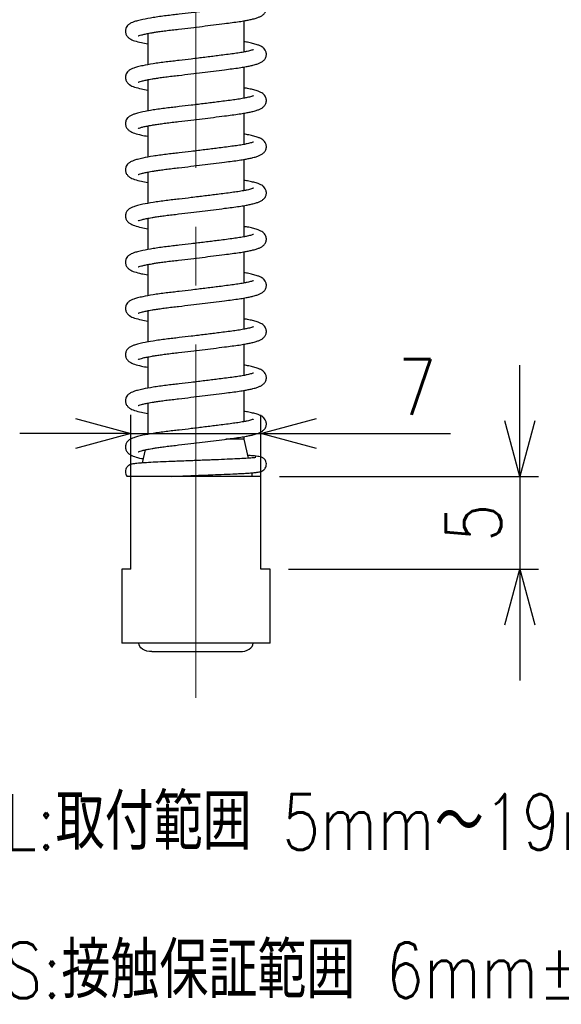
# Model space of a CAD drawing. Header units: millimetres. Extents: x 9 to 189, y 17 to 201.
# Tile 3 of 6: x 111 to 140, y 33 to 86. Entities that reach past the tile are written whole.
import ezdxf

# ---------------------------------------------------------------- set-up
doc = ezdxf.new("R2010")
doc.units = ezdxf.units.MM
doc.linetypes.add('CENTER2', pattern=[28.575, 19.05, -3.175, 3.175, -3.175])
doc.layers.get('Defpoints').update_dxf_attribs({"color": 8, "lineweight": 0})
doc.layers.add('02 Center', color=150, linetype='CENTER2', lineweight=15)
doc.styles.add('GT_Dimension', font='simplex.shx', dxfattribs={"width": 0.8, "bigfont": 'bigfont.shx'})
doc.dimstyles.new('GT_DIMSTYLE$0', dxfattribs={"dimscale": 0, "dimtxt": 3, "dimasz": 3, "dimexe": 1, "dimexo": 1, "dimgap": 1, "dimtad": 1, "dimdec": 3, "dimdsep": 46, "dimtxsty": 'GT_Dimension', "dimblk": 'OPEN30', "dimcen": -5, "dimclrd": 256, "dimclre": 256, "dimclrt": 256, "dimazin": 2, "dimtfac": 1, "dimtdec": 3, "dimtmove": 0, "dimatfit": 3, "dimldrblk": 'OPEN30', "dimfxl": 1, "dimtolj": 1, "dimtzin": 0, "dimlwd": -1, "dimlwe": -1, "dimarcsym": 0})

# ---------------------------------------------------------------- blocks, each defined once
blk = doc.blocks.new('_Open30')
at = {"color": 0, "linetype": 'ByBlock', "lineweight": -2}
for p, q in [((-1, 0.268), (0, 0)), ((0, 0), (-1, -0.268)), ((0, 0), (-1, 0))]:
    blk.add_line(p, q, dxfattribs=at)
blk = doc.blocks.new('*D25')
at = {"transparency": 16777216}
for p, q in [((116.579, 57.246), (116.579, 64.559)), ((123.579, 57.246), (123.579, 64.559)), ((113.579, 63.559), (110.579, 63.559)), ((116.579, 63.559), (123.579, 63.559)), ((126.579, 63.559), (133.813, 63.559))]:
    blk.add_line(p, q, dxfattribs=at)
at = {"layer": 'Defpoints', "color": 0, "transparency": 16777216}
for p in [(123.579, 63.559), (116.579, 56.246), (123.579, 56.246)]:
    blk.add_point(p, dxfattribs=at)
at = {"transparency": 16777216, "xscale": 3, "yscale": 3, "zscale": 3}
blk.add_blockref('_Open30', (116.579, 63.559), dxfattribs=at)
at = {"transparency": 16777216, "xscale": 3, "yscale": 3, "zscale": 3, "rotation": 180}
blk.add_blockref('_Open30', (123.579, 63.559), dxfattribs=at)
at = {"transparency": 16777216, "insert": (132.013, 67.559), "char_height": 3, "attachment_point": 2, "style": 'GT_Dimension'}
blk.add_mtext('\\A1;7', dxfattribs=at)
blk = doc.blocks.new('*D26')
at = {"transparency": 16777216}
for p, q in [((137.545, 64.246), (137.545, 67.246)), ((124.579, 61.246), (138.545, 61.246)), ((137.545, 61.246), (137.545, 56.246)), ((125.079, 56.246), (138.545, 56.246)), ((137.545, 53.246), (137.545, 50.246))]:
    blk.add_line(p, q, dxfattribs=at)
at = {"layer": 'Defpoints', "color": 0, "transparency": 16777216}
for p in [(123.579, 61.246), (124.079, 56.246), (137.545, 56.246)]:
    blk.add_point(p, dxfattribs=at)
at = {"transparency": 16777216, "xscale": 3, "yscale": 3, "zscale": 3}
for p, rotation in [((137.545, 61.246), 270), ((137.545, 56.246), 90)]:
    blk.add_blockref('_Open30', p, dxfattribs=dict(at, rotation=rotation))
at = {"transparency": 16777216, "insert": (133.545, 58.746), "char_height": 3, "attachment_point": 2, "rotation": 90, "style": 'GT_Dimension'}
blk.add_mtext('\\A1;5', dxfattribs=at)

msp = doc.modelspace()

# ---------------------------------------------------------------- linework, layer by layer
for p, q in [((122.6787, 84.1193), (122.6787, 85.8024)), ((117.4787, 85.1148), (117.4787, 83.4297)), ((122.6787, 81.6289), (122.6787, 83.3119)), ((117.4787, 82.6243), (117.4787, 80.9392)), ((122.6787, 79.1384), (122.6787, 80.8215)), ((117.4787, 80.1339), (117.4787, 78.4487)), ((122.6787, 76.648), (122.6787, 78.331)), ((117.4787, 77.6434), (117.4787, 75.9583)), ((122.6787, 74.1575), (122.6787, 75.8406)), ((117.4787, 75.153), (117.4787, 73.4678)), ((122.6787, 71.6671), (122.6787, 73.3501)), ((117.4787, 72.6625), (117.4787, 70.9774)), ((122.6787, 69.1766), (122.6787, 70.8596)), ((117.4787, 70.172), (117.4787, 68.4869)), ((122.6787, 66.6862), (122.6787, 68.3692)), ((117.4787, 67.6816), (117.4787, 65.9965)), ((122.6787, 64.1957), (122.6787, 65.8787)), ((117.4787, 65.1911), (117.4787, 63.506)), ((122.6787, 63.2464), (121.6837, 63.2464)), ((122.6787, 63.2464), (122.6787, 63.3883)), ((122.909, 62.2229), (122.6787, 63.2464)), ((117.35, 62.6747), (117.1908, 61.9669)), ((116.5787, 56.2464), (116.5787, 61.2464)), ((123.5787, 61.2464), (116.5787, 61.2464)), ((123.1287, 61.2464), (123.0862, 61.4349)), ((123.5787, 56.2464), (123.5787, 61.2464)), ((116.0787, 56.2464), (116.0787, 52.2464)), ((116.5787, 56.2464), (116.0787, 56.2464)), ((124.0787, 56.2464), (123.5787, 56.2464)), ((124.0787, 52.2464), (124.0787, 56.2464)), ((124.0787, 52.2464), (116.0787, 52.2464)), ((117.7089, 51.7967), (122.4485, 51.7967))]:
    msp.add_line(p, q)
at = {"extrusion": (0, 0, -1)}
msp.add_ellipse((117.7031, 52.2464), major_axis=(-0.7043, 0), ratio=0.6385026, start_param=4.7042229, end_param=6.2831853, dxfattribs=at)
msp.add_ellipse((122.4542, 52.2464), major_axis=(0.7043, 0), ratio=0.6385026, start_param=4.7042229, end_param=6.2831853)
for points, knots in [([(116.9652, 84.986), (116.9649, 84.9853), (116.9639, 84.9824), (117.0181, 85.0048), (117.1392, 85.0399), (117.3271, 85.0851), (117.5271, 85.1255), (117.7162, 85.1597), (117.9135, 85.1924), (118.1563, 85.229), (118.4554, 85.2697), (118.7919, 85.3099), (119.2435, 85.3618), (119.7873, 85.4264), (120.4224, 85.5033), (121.0381, 85.5795), (121.5796, 85.6481), (122.0414, 85.7079), (122.4086, 85.7567), (122.7127, 85.8064), (122.9559, 85.8532), (123.1764, 85.9036), (123.3669, 85.9584), (123.5234, 86.018), (123.6591, 86.0908), (123.783, 86.1988), (123.8725, 86.3577), (123.8881, 86.5494), (123.828, 86.7115), (123.7481, 86.8097), (123.6634, 86.879), (123.5716, 86.9313), (123.424, 86.9933), (123.2094, 87.0567), (122.959, 87.1163), (122.7629, 87.1519), (122.6787, 87.1672)], [0, 0, 0, 0, 0.0082597, 0.0329548, 0.0659616, 0.1015471, 0.1290377, 0.1483343, 0.168421, 0.192675, 0.2208472, 0.251206, 0.2798857, 0.3323476, 0.3790712, 0.4269307, 0.477132, 0.5128802, 0.5501937, 0.5842776, 0.6122514, 0.6394609, 0.6736511, 0.7019119, 0.72799, 0.7523621, 0.7755551, 0.7971378, 0.8158074, 0.8308215, 0.843037, 0.8640421, 0.8942528, 0.9340954, 0.9716973, 1, 1, 1, 1]), ([(123.1807, 86.7365), (123.1749, 86.7346), (123.1627, 86.7308), (123.0795, 86.7019), (122.9757, 86.6736), (122.8371, 86.6406), (122.6302, 86.599), (122.3554, 86.5528), (122.0082, 86.5057), (121.6398, 86.4573), (121.268, 86.4094), (120.9115, 86.3643), (120.5647, 86.3211), (120.1989, 86.2762), (119.7338, 86.2201), (119.2685, 86.1651), (118.8222, 86.1139), (118.4649, 86.0725), (118.11, 86.0253), (117.6677, 85.9593), (117.2642, 85.886), (116.9351, 85.8084), (116.7345, 85.7474), (116.6051, 85.6949), (116.5202, 85.6487), (116.4591, 85.607), (116.387, 85.5411), (116.3101, 85.4316), (116.2654, 85.258), (116.2986, 85.0805), (116.3883, 84.94), (116.5455, 84.8083), (116.7678, 84.7171), (117.0829, 84.6293), (117.3607, 84.5795), (117.4787, 84.5583)], [0, 0, 0, 0, 0.0234339, 0.0490984, 0.0706057, 0.0927443, 0.1189672, 0.15515, 0.1883333, 0.2245298, 0.2566187, 0.2838195, 0.3121462, 0.3394093, 0.3696967, 0.4207664, 0.4488144, 0.4787846, 0.5115815, 0.5446454, 0.6079044, 0.6474137, 0.6826407, 0.7105399, 0.7267517, 0.7390873, 0.751159, 0.7667172, 0.7862437, 0.8074142, 0.8289759, 0.851799, 0.9037765, 0.9591149, 1, 1, 1, 1]), ([(116.9652, 82.4955), (116.9649, 82.4948), (116.9639, 82.492), (117.0181, 82.5143), (117.1392, 82.5495), (117.3271, 82.5946), (117.5271, 82.635), (117.7162, 82.6693), (117.9135, 82.7019), (118.1563, 82.7385), (118.4554, 82.7793), (118.7919, 82.8194), (119.2435, 82.8713), (119.7873, 82.936), (120.4224, 83.0129), (121.0381, 83.0891), (121.5796, 83.1576), (122.0414, 83.2174), (122.4086, 83.2662), (122.7127, 83.316), (122.9559, 83.3628), (123.1764, 83.4131), (123.3669, 83.4679), (123.5234, 83.5276), (123.6591, 83.6003), (123.783, 83.7083), (123.8725, 83.8673), (123.8881, 84.0589), (123.828, 84.2211), (123.7481, 84.3192), (123.6634, 84.3885), (123.5716, 84.4409), (123.424, 84.5029), (123.2094, 84.5662), (122.959, 84.6258), (122.7629, 84.6615), (122.6787, 84.6768)], [0, 0, 0, 0, 0.0082597, 0.0329548, 0.0659616, 0.1015471, 0.1290377, 0.1483343, 0.168421, 0.192675, 0.2208472, 0.251206, 0.2798857, 0.3323476, 0.3790712, 0.4269307, 0.477132, 0.5128802, 0.5501937, 0.5842776, 0.6122514, 0.6394609, 0.6736511, 0.7019119, 0.72799, 0.7523621, 0.7755551, 0.7971378, 0.8158074, 0.8308215, 0.843037, 0.8640421, 0.8942528, 0.9340954, 0.9716973, 1, 1, 1, 1]), ([(123.1807, 84.246), (123.1749, 84.2442), (123.1627, 84.2404), (123.0795, 84.2114), (122.9757, 84.1832), (122.8371, 84.1501), (122.6302, 84.1086), (122.3554, 84.0624), (122.0082, 84.0153), (121.6398, 83.9668), (121.268, 83.9189), (120.9115, 83.8738), (120.5647, 83.8306), (120.1989, 83.7858), (119.7338, 83.7296), (119.2685, 83.6746), (118.8222, 83.6234), (118.4649, 83.582), (118.11, 83.5349), (117.6677, 83.4688), (117.2642, 83.3955), (116.9351, 83.3179), (116.7345, 83.257), (116.6051, 83.2045), (116.5202, 83.1582), (116.4591, 83.1165), (116.387, 83.0507), (116.3101, 82.9411), (116.2654, 82.7676), (116.2986, 82.59), (116.3883, 82.4495), (116.5455, 82.3179), (116.7678, 82.2266), (117.0829, 82.1388), (117.3607, 82.089), (117.4787, 82.0678)], [0, 0, 0, 0, 0.0234339, 0.0490984, 0.0706057, 0.0927443, 0.1189672, 0.15515, 0.1883333, 0.2245298, 0.2566187, 0.2838195, 0.3121462, 0.3394093, 0.3696967, 0.4207664, 0.4488144, 0.4787846, 0.5115815, 0.5446454, 0.6079044, 0.6474137, 0.6826407, 0.7105399, 0.7267517, 0.7390873, 0.751159, 0.7667172, 0.7862437, 0.8074142, 0.8289759, 0.851799, 0.9037765, 0.9591149, 1, 1, 1, 1]), ([(123.1807, 81.7556), (123.1749, 81.7537), (123.1627, 81.7499), (123.0795, 81.721), (122.9757, 81.6927), (122.8371, 81.6597), (122.6302, 81.6181), (122.3554, 81.5719), (122.0082, 81.5248), (121.6398, 81.4764), (121.268, 81.4285), (120.9115, 81.3834), (120.5647, 81.3402), (120.1989, 81.2953), (119.7338, 81.2392), (119.2685, 81.1842), (118.8222, 81.133), (118.4649, 81.0916), (118.11, 81.0444), (117.6677, 80.9784), (117.2642, 80.9051), (116.9351, 80.8275), (116.7345, 80.7665), (116.6051, 80.714), (116.5202, 80.6678), (116.4591, 80.626), (116.387, 80.5602), (116.3101, 80.4507), (116.2654, 80.2771), (116.2986, 80.0995), (116.3883, 79.9591), (116.5455, 79.8274), (116.7678, 79.7362), (117.0829, 79.6484), (117.3607, 79.5986), (117.4787, 79.5774)], [0, 0, 0, 0, 0.0234339, 0.0490984, 0.0706057, 0.0927443, 0.1189672, 0.15515, 0.1883333, 0.2245298, 0.2566187, 0.2838195, 0.3121462, 0.3394093, 0.3696967, 0.4207664, 0.4488144, 0.4787846, 0.5115815, 0.5446454, 0.6079044, 0.6474137, 0.6826407, 0.7105399, 0.7267517, 0.7390873, 0.751159, 0.7667172, 0.7862437, 0.8074142, 0.8289759, 0.851799, 0.9037765, 0.9591149, 1, 1, 1, 1]), ([(116.9652, 80.0051), (116.9649, 80.0043), (116.9639, 80.0015), (117.0181, 80.0239), (117.1392, 80.059), (117.3271, 80.1042), (117.5271, 80.1446), (117.7162, 80.1788), (117.9135, 80.2115), (118.1563, 80.248), (118.4554, 80.2888), (118.7919, 80.329), (119.2435, 80.3808), (119.7873, 80.4455), (120.4224, 80.5224), (121.0381, 80.5986), (121.5796, 80.6672), (122.0414, 80.727), (122.4086, 80.7758), (122.7127, 80.8255), (122.9559, 80.8723), (123.1764, 80.9227), (123.3669, 80.9775), (123.5234, 81.0371), (123.6591, 81.1099), (123.783, 81.2178), (123.8725, 81.3768), (123.8881, 81.5685), (123.828, 81.7306), (123.7481, 81.8287), (123.6634, 81.8981), (123.5716, 81.9504), (123.424, 82.0124), (123.2094, 82.0758), (122.959, 82.1354), (122.7629, 82.171), (122.6787, 82.1863)], [0, 0, 0, 0, 0.0082597, 0.0329548, 0.0659616, 0.1015471, 0.1290377, 0.1483343, 0.168421, 0.192675, 0.2208472, 0.251206, 0.2798857, 0.3323476, 0.3790712, 0.4269307, 0.477132, 0.5128802, 0.5501937, 0.5842776, 0.6122514, 0.6394609, 0.6736511, 0.7019119, 0.72799, 0.7523621, 0.7755551, 0.7971378, 0.8158074, 0.8308215, 0.843037, 0.8640421, 0.8942528, 0.9340954, 0.9716973, 1, 1, 1, 1]), ([(116.9652, 77.5146), (116.9649, 77.5139), (116.9639, 77.511), (117.0181, 77.5334), (117.1392, 77.5685), (117.3271, 77.6137), (117.5271, 77.6541), (117.7162, 77.6884), (117.9135, 77.721), (118.1563, 77.7576), (118.4554, 77.7984), (118.7919, 77.8385), (119.2435, 77.8904), (119.7873, 77.9551), (120.4224, 78.032), (121.0381, 78.1082), (121.5796, 78.1767), (122.0414, 78.2365), (122.4086, 78.2853), (122.7127, 78.3351), (122.9559, 78.3819), (123.1764, 78.4322), (123.3669, 78.487), (123.5234, 78.5467), (123.6591, 78.6194), (123.783, 78.7274), (123.8725, 78.8864), (123.8881, 79.078), (123.828, 79.2402), (123.7481, 79.3383), (123.6634, 79.4076), (123.5716, 79.46), (123.424, 79.522), (123.2094, 79.5853), (122.959, 79.6449), (122.7629, 79.6806), (122.6787, 79.6959)], [0, 0, 0, 0, 0.0082597, 0.0329548, 0.0659616, 0.1015471, 0.1290377, 0.1483343, 0.168421, 0.192675, 0.2208472, 0.251206, 0.2798857, 0.3323476, 0.3790712, 0.4269307, 0.477132, 0.5128802, 0.5501937, 0.5842776, 0.6122514, 0.6394609, 0.6736511, 0.7019119, 0.72799, 0.7523621, 0.7755551, 0.7971378, 0.8158074, 0.8308215, 0.843037, 0.8640421, 0.8942528, 0.9340954, 0.9716973, 1, 1, 1, 1]), ([(123.1807, 79.2651), (123.1749, 79.2633), (123.1627, 79.2595), (123.0795, 79.2305), (122.9757, 79.2022), (122.8371, 79.1692), (122.6302, 79.1276), (122.3554, 79.0815), (122.0082, 79.0344), (121.6398, 78.9859), (121.268, 78.938), (120.9115, 78.8929), (120.5647, 78.8497), (120.1989, 78.8049), (119.7338, 78.7487), (119.2685, 78.6937), (118.8222, 78.6425), (118.4649, 78.6011), (118.11, 78.5539), (117.6677, 78.4879), (117.2642, 78.4146), (116.9351, 78.337), (116.7345, 78.2761), (116.6051, 78.2236), (116.5202, 78.1773), (116.4591, 78.1356), (116.387, 78.0698), (116.3101, 77.9602), (116.2654, 77.7867), (116.2986, 77.6091), (116.3883, 77.4686), (116.5455, 77.337), (116.7678, 77.2457), (117.0829, 77.1579), (117.3607, 77.1081), (117.4787, 77.0869)], [0, 0, 0, 0, 0.0234339, 0.0490984, 0.0706057, 0.0927443, 0.1189672, 0.15515, 0.1883333, 0.2245298, 0.2566187, 0.2838195, 0.3121462, 0.3394093, 0.3696967, 0.4207664, 0.4488144, 0.4787846, 0.5115815, 0.5446454, 0.6079044, 0.6474137, 0.6826407, 0.7105399, 0.7267517, 0.7390873, 0.751159, 0.7667172, 0.7862437, 0.8074142, 0.8289759, 0.851799, 0.9037765, 0.9591149, 1, 1, 1, 1]), ([(116.9652, 75.0241), (116.9649, 75.0234), (116.9639, 75.0206), (117.0181, 75.0429), (117.1392, 75.0781), (117.3271, 75.1233), (117.5271, 75.1637), (117.7162, 75.1979), (117.9135, 75.2306), (118.1563, 75.2671), (118.4554, 75.3079), (118.7919, 75.3481), (119.2435, 75.3999), (119.7873, 75.4646), (120.4224, 75.5415), (121.0381, 75.6177), (121.5796, 75.6863), (122.0414, 75.746), (122.4086, 75.7949), (122.7127, 75.8446), (122.9559, 75.8914), (123.1764, 75.9418), (123.3669, 75.9966), (123.5234, 76.0562), (123.6591, 76.129), (123.783, 76.2369), (123.8725, 76.3959), (123.8881, 76.5876), (123.828, 76.7497), (123.7481, 76.8478), (123.6634, 76.9172), (123.5716, 76.9695), (123.424, 77.0315), (123.2094, 77.0948), (122.959, 77.1545), (122.7629, 77.1901), (122.6787, 77.2054)], [0, 0, 0, 0, 0.0082597, 0.0329548, 0.0659616, 0.1015471, 0.1290377, 0.1483343, 0.168421, 0.192675, 0.2208472, 0.251206, 0.2798857, 0.3323476, 0.3790712, 0.4269307, 0.477132, 0.5128802, 0.5501937, 0.5842776, 0.6122514, 0.6394609, 0.6736511, 0.7019119, 0.72799, 0.7523621, 0.7755551, 0.7971378, 0.8158074, 0.8308215, 0.843037, 0.8640421, 0.8942528, 0.9340954, 0.9716973, 1, 1, 1, 1]), ([(123.1807, 76.7747), (123.1749, 76.7728), (123.1627, 76.769), (123.0795, 76.7401), (122.9757, 76.7118), (122.8371, 76.6788), (122.6302, 76.6372), (122.3554, 76.591), (122.0082, 76.5439), (121.6398, 76.4955), (121.268, 76.4476), (120.9115, 76.4025), (120.5647, 76.3593), (120.1989, 76.3144), (119.7338, 76.2583), (119.2685, 76.2032), (118.8222, 76.1521), (118.4649, 76.1107), (118.11, 76.0635), (117.6677, 75.9974), (117.2642, 75.9242), (116.9351, 75.8466), (116.7345, 75.7856), (116.6051, 75.7331), (116.5202, 75.6868), (116.4591, 75.6451), (116.387, 75.5793), (116.3101, 75.4698), (116.2654, 75.2962), (116.2986, 75.1186), (116.3883, 74.9782), (116.5455, 74.8465), (116.7678, 74.7553), (117.0829, 74.6675), (117.3607, 74.6176), (117.4787, 74.5965)], [0, 0, 0, 0, 0.02343387, 0.04909835, 0.07060565, 0.09274433, 0.11896724, 0.15515002, 0.18833327, 0.22452985, 0.25661868, 0.28381948, 0.3121462, 0.33940927, 0.36969665, 0.42076642, 0.44881444, 0.4787846, 0.51158152, 0.54464543, 0.60790435, 0.6474137, 0.68264071, 0.71053992, 0.72675168, 0.73908731, 0.75115901, 0.76671721, 0.78624368, 0.80741419, 0.82897588, 0.85179901, 0.90377654, 0.95911487, 1, 1, 1, 1]), ([(116.9652, 72.5337), (116.9649, 72.533), (116.9639, 72.5301), (117.0181, 72.5525), (117.1392, 72.5876), (117.3271, 72.6328), (117.5271, 72.6732), (117.7162, 72.7074), (117.9135, 72.7401), (118.1563, 72.7767), (118.4554, 72.8175), (118.7919, 72.8576), (119.2435, 72.9095), (119.7873, 72.9742), (120.4224, 73.0511), (121.0381, 73.1273), (121.5796, 73.1958), (122.0414, 73.2556), (122.4086, 73.3044), (122.7127, 73.3542), (122.9559, 73.401), (123.1764, 73.4513), (123.3669, 73.5061), (123.5234, 73.5658), (123.6591, 73.6385), (123.783, 73.7465), (123.8725, 73.9054), (123.8881, 74.0971), (123.828, 74.2593), (123.7481, 74.3574), (123.6634, 74.4267), (123.5716, 74.4791), (123.424, 74.5411), (123.2094, 74.6044), (122.959, 74.664), (122.7629, 74.6997), (122.6787, 74.7149)], [0, 0, 0, 0, 0.0082597, 0.0329548, 0.0659616, 0.1015471, 0.1290377, 0.1483343, 0.168421, 0.192675, 0.2208472, 0.251206, 0.2798857, 0.3323476, 0.3790712, 0.4269307, 0.477132, 0.5128802, 0.5501937, 0.5842776, 0.6122514, 0.6394609, 0.6736511, 0.7019119, 0.72799, 0.7523621, 0.7755551, 0.7971378, 0.8158074, 0.8308215, 0.843037, 0.8640421, 0.8942528, 0.9340954, 0.9716973, 1, 1, 1, 1]), ([(123.1807, 74.2842), (123.1749, 74.2824), (123.1627, 74.2785), (123.0795, 74.2496), (122.9757, 74.2213), (122.8371, 74.1883), (122.6302, 74.1467), (122.3554, 74.1006), (122.0082, 74.0534), (121.6398, 74.005), (121.268, 73.9571), (120.9115, 73.912), (120.5647, 73.8688), (120.1989, 73.8239), (119.7338, 73.7678), (119.2685, 73.7128), (118.8222, 73.6616), (118.4649, 73.6202), (118.11, 73.573), (117.6677, 73.507), (117.2642, 73.4337), (116.9351, 73.3561), (116.7345, 73.2951), (116.6051, 73.2427), (116.5202, 73.1964), (116.4591, 73.1547), (116.387, 73.0889), (116.3101, 72.9793), (116.2654, 72.8058), (116.2986, 72.6282), (116.3883, 72.4877), (116.5455, 72.3561), (116.7678, 72.2648), (117.0829, 72.177), (117.3607, 72.1272), (117.4787, 72.106)], [0, 0, 0, 0, 0.0234339, 0.0490984, 0.0706057, 0.0927443, 0.1189672, 0.15515, 0.1883333, 0.2245298, 0.2566187, 0.2838195, 0.3121462, 0.3394093, 0.3696967, 0.4207664, 0.4488144, 0.4787846, 0.5115815, 0.5446454, 0.6079044, 0.6474137, 0.6826407, 0.7105399, 0.7267517, 0.7390873, 0.751159, 0.7667172, 0.7862437, 0.8074142, 0.8289759, 0.851799, 0.9037765, 0.9591149, 1, 1, 1, 1]), ([(116.9652, 70.0432), (116.9649, 70.0425), (116.9639, 70.0397), (117.0181, 70.062), (117.1392, 70.0972), (117.3271, 70.1424), (117.5271, 70.1828), (117.7162, 70.217), (117.9135, 70.2496), (118.1563, 70.2862), (118.4554, 70.327), (118.7919, 70.3672), (119.2435, 70.419), (119.7873, 70.4837), (120.4224, 70.5606), (121.0381, 70.6368), (121.5796, 70.7054), (122.0414, 70.7651), (122.4086, 70.814), (122.7127, 70.8637), (122.9559, 70.9105), (123.1764, 70.9609), (123.3669, 71.0157), (123.5234, 71.0753), (123.6591, 71.1481), (123.783, 71.256), (123.8725, 71.415), (123.8881, 71.6067), (123.828, 71.7688), (123.7481, 71.8669), (123.6634, 71.9363), (123.5716, 71.9886), (123.424, 72.0506), (123.2094, 72.1139), (122.959, 72.1736), (122.7629, 72.2092), (122.6787, 72.2245)], [0, 0, 0, 0, 0.0082597, 0.0329548, 0.0659616, 0.1015471, 0.1290377, 0.1483343, 0.168421, 0.192675, 0.2208472, 0.251206, 0.2798857, 0.3323476, 0.3790712, 0.4269307, 0.477132, 0.5128802, 0.5501937, 0.5842776, 0.6122514, 0.6394609, 0.6736511, 0.7019119, 0.72799, 0.7523621, 0.7755551, 0.7971378, 0.8158074, 0.8308215, 0.843037, 0.8640421, 0.8942528, 0.9340954, 0.9716973, 1, 1, 1, 1]), ([(123.1807, 71.7937), (123.1749, 71.7919), (123.1627, 71.7881), (123.0795, 71.7592), (122.9757, 71.7309), (122.8371, 71.6979), (122.6302, 71.6563), (122.3554, 71.6101), (122.0082, 71.563), (121.6398, 71.5146), (121.268, 71.4666), (120.9115, 71.4215), (120.5647, 71.3784), (120.1989, 71.3335), (119.7338, 71.2774), (119.2685, 71.2223), (118.8222, 71.1712), (118.4649, 71.1297), (118.11, 71.0826), (117.6677, 71.0165), (117.2642, 70.9433), (116.9351, 70.8657), (116.7345, 70.8047), (116.6051, 70.7522), (116.5202, 70.7059), (116.4591, 70.6642), (116.387, 70.5984), (116.3101, 70.4889), (116.2654, 70.3153), (116.2986, 70.1377), (116.3883, 69.9973), (116.5455, 69.8656), (116.7678, 69.7743), (117.0829, 69.6866), (117.3607, 69.6367), (117.4787, 69.6156)], [0, 0, 0, 0, 0.0234339, 0.0490984, 0.0706057, 0.0927443, 0.1189672, 0.15515, 0.1883333, 0.2245298, 0.2566187, 0.2838195, 0.3121462, 0.3394093, 0.3696967, 0.4207664, 0.4488144, 0.4787846, 0.5115815, 0.5446454, 0.6079044, 0.6474137, 0.6826407, 0.7105399, 0.7267517, 0.7390873, 0.751159, 0.7667172, 0.7862437, 0.8074142, 0.8289759, 0.851799, 0.9037765, 0.9591149, 1, 1, 1, 1]), ([(116.9652, 67.5528), (116.9649, 67.5521), (116.9639, 67.5492), (117.0181, 67.5716), (117.1392, 67.6067), (117.3271, 67.6519), (117.5271, 67.6923), (117.7162, 67.7265), (117.9135, 67.7592), (118.1563, 67.7958), (118.4554, 67.8365), (118.7919, 67.8767), (119.2435, 67.9286), (119.7873, 67.9932), (120.4224, 68.0701), (121.0381, 68.1464), (121.5796, 68.2149), (122.0414, 68.2747), (122.4086, 68.3235), (122.7127, 68.3733), (122.9559, 68.4201), (123.1764, 68.4704), (123.3669, 68.5252), (123.5234, 68.5849), (123.6591, 68.6576), (123.783, 68.7656), (123.8725, 68.9245), (123.8881, 69.1162), (123.828, 69.2783), (123.7481, 69.3765), (123.6634, 69.4458), (123.5716, 69.4982), (123.424, 69.5602), (123.2094, 69.6235), (122.959, 69.6831), (122.7629, 69.7187), (122.6787, 69.734)], [0, 0, 0, 0, 0.0082597, 0.0329548, 0.0659616, 0.1015471, 0.1290377, 0.1483343, 0.168421, 0.192675, 0.2208472, 0.251206, 0.2798857, 0.3323476, 0.3790712, 0.4269307, 0.477132, 0.5128802, 0.5501937, 0.5842776, 0.6122514, 0.6394609, 0.6736511, 0.7019119, 0.72799, 0.7523621, 0.7755551, 0.7971378, 0.8158074, 0.8308215, 0.843037, 0.8640421, 0.8942528, 0.9340954, 0.9716973, 1, 1, 1, 1]), ([(123.1807, 69.3033), (123.1749, 69.3015), (123.1627, 69.2976), (123.0795, 69.2687), (122.9757, 69.2404), (122.8371, 69.2074), (122.6302, 69.1658), (122.3554, 69.1196), (122.0082, 69.0725), (121.6398, 69.0241), (121.268, 68.9762), (120.9115, 68.9311), (120.5647, 68.8879), (120.1989, 68.843), (119.7338, 68.7869), (119.2685, 68.7319), (118.8222, 68.6807), (118.4649, 68.6393), (118.11, 68.5921), (117.6677, 68.5261), (117.2642, 68.4528), (116.9351, 68.3752), (116.7345, 68.3142), (116.6051, 68.2618), (116.5202, 68.2155), (116.4591, 68.1738), (116.387, 68.108), (116.3101, 67.9984), (116.2654, 67.8248), (116.2986, 67.6473), (116.3883, 67.5068), (116.5455, 67.3752), (116.7678, 67.2839), (117.0829, 67.1961), (117.3607, 67.1463), (117.4787, 67.1251)], [0, 0, 0, 0, 0.0234339, 0.0490984, 0.0706057, 0.0927443, 0.1189672, 0.15515, 0.1883333, 0.2245298, 0.2566187, 0.2838195, 0.3121462, 0.3394093, 0.3696967, 0.4207664, 0.4488144, 0.4787846, 0.5115815, 0.5446454, 0.6079044, 0.6474137, 0.6826407, 0.7105399, 0.7267517, 0.7390873, 0.751159, 0.7667172, 0.7862437, 0.8074142, 0.8289759, 0.851799, 0.9037765, 0.9591149, 1, 1, 1, 1]), ([(116.9652, 65.0623), (116.9649, 65.0616), (116.9639, 65.0588), (117.0181, 65.0811), (117.1392, 65.1163), (117.3271, 65.1615), (117.5271, 65.2019), (117.7162, 65.2361), (117.9135, 65.2687), (118.1563, 65.3053), (118.4554, 65.3461), (118.7919, 65.3862), (119.2435, 65.4381), (119.7873, 65.5028), (120.4224, 65.5797), (121.0381, 65.6559), (121.5796, 65.7245), (122.0414, 65.7842), (122.4086, 65.833), (122.7127, 65.8828), (122.9559, 65.9296), (123.1764, 65.98), (123.3669, 66.0348), (123.5234, 66.0944), (123.6591, 66.1672), (123.783, 66.2751), (123.8725, 66.4341), (123.8881, 66.6258), (123.828, 66.7879), (123.7481, 66.886), (123.6634, 66.9553), (123.5716, 67.0077), (123.424, 67.0697), (123.2094, 67.133), (122.959, 67.1927), (122.7629, 67.2283), (122.6787, 67.2436)], [0, 0, 0, 0, 0.00825967, 0.03295477, 0.06596158, 0.1015471, 0.12903771, 0.14833426, 0.16842103, 0.19267497, 0.22084719, 0.25120605, 0.27988569, 0.33234756, 0.37907124, 0.42693072, 0.47713203, 0.51288016, 0.55019371, 0.58427763, 0.6122514, 0.63946089, 0.67365111, 0.70191189, 0.72798998, 0.75236214, 0.77555509, 0.79713783, 0.81580745, 0.83082148, 0.84303695, 0.86404213, 0.8942528, 0.93409536, 0.97169728, 1, 1, 1, 1]), ([(123.1807, 66.8128), (123.1749, 66.811), (123.1627, 66.8072), (123.0795, 66.7782), (122.9757, 66.75), (122.8371, 66.717), (122.6302, 66.6754), (122.3554, 66.6292), (122.0082, 66.5821), (121.6398, 66.5336), (121.268, 66.4857), (120.9115, 66.4406), (120.5647, 66.3974), (120.1989, 66.3526), (119.7338, 66.2964), (119.2685, 66.2414), (118.8222, 66.1903), (118.4649, 66.1488), (118.11, 66.1017), (117.6677, 66.0356), (117.2642, 65.9624), (116.9351, 65.8848), (116.7345, 65.8238), (116.6051, 65.7713), (116.5202, 65.725), (116.4591, 65.6833), (116.387, 65.6175), (116.3101, 65.5079), (116.2654, 65.3344), (116.2986, 65.1568), (116.3883, 65.0164), (116.5455, 64.8847), (116.7678, 64.7934), (117.0829, 64.7056), (117.3607, 64.6558), (117.4787, 64.6347)], [0, 0, 0, 0, 0.0234339, 0.0490984, 0.0706057, 0.0927443, 0.1189672, 0.15515, 0.1883333, 0.2245298, 0.2566187, 0.2838195, 0.3121462, 0.3394093, 0.3696967, 0.4207664, 0.4488144, 0.4787846, 0.5115815, 0.5446454, 0.6079044, 0.6474137, 0.6826407, 0.7105399, 0.7267517, 0.7390873, 0.751159, 0.7667172, 0.7862437, 0.8074142, 0.8289759, 0.851799, 0.9037765, 0.9591149, 1, 1, 1, 1]), ([(116.9652, 62.5719), (116.9649, 62.5712), (116.9639, 62.5683), (117.0181, 62.5907), (117.1392, 62.6258), (117.3271, 62.671), (117.5271, 62.7114), (117.7162, 62.7456), (117.9135, 62.7783), (118.1563, 62.8149), (118.4554, 62.8556), (118.7919, 62.8958), (119.2435, 62.9477), (119.7873, 63.0123), (120.4224, 63.0892), (121.0381, 63.1655), (121.5796, 63.234), (122.0414, 63.2938), (122.4086, 63.3426), (122.7127, 63.3924), (122.9559, 63.4392), (123.1764, 63.4895), (123.3669, 63.5443), (123.5234, 63.604), (123.6591, 63.6767), (123.783, 63.7847), (123.8725, 63.9436), (123.8881, 64.1353), (123.828, 64.2974), (123.7481, 64.3956), (123.6634, 64.4649), (123.5716, 64.5173), (123.424, 64.5792), (123.2094, 64.6426), (122.959, 64.7022), (122.7629, 64.7378), (122.6787, 64.7531)], [0, 0, 0, 0, 0.0082597, 0.0329548, 0.0659616, 0.1015471, 0.1290377, 0.1483343, 0.168421, 0.192675, 0.2208472, 0.251206, 0.2798857, 0.3323476, 0.3790712, 0.4269307, 0.477132, 0.5128802, 0.5501937, 0.5842776, 0.6122514, 0.6394609, 0.6736511, 0.7019119, 0.72799, 0.7523621, 0.7755551, 0.7971378, 0.8158074, 0.8308215, 0.843037, 0.8640421, 0.8942528, 0.9340954, 0.9716973, 1, 1, 1, 1]), ([(123.1807, 64.3224), (123.1749, 64.3206), (123.1627, 64.3167), (123.0795, 64.2878), (122.9757, 64.2595), (122.8371, 64.2265), (122.6302, 64.1849), (122.3554, 64.1387), (122.0082, 64.0916), (121.6398, 64.0432), (121.268, 63.9953), (120.9115, 63.9502), (120.5647, 63.907), (120.1989, 63.8621), (119.7338, 63.806), (119.2685, 63.751), (118.8222, 63.6998), (118.4649, 63.6584), (118.11, 63.6112), (117.6677, 63.5452), (117.2642, 63.4719), (116.9351, 63.3943), (116.7345, 63.3333), (116.6051, 63.2809), (116.5202, 63.2346), (116.4591, 63.1929), (116.387, 63.127), (116.3101, 63.0175), (116.2654, 62.8439), (116.2986, 62.6664), (116.3883, 62.5259), (116.5452, 62.3942), (116.7707, 62.3033), (117.0146, 62.2313), (117.2059, 62.1959), (117.2408, 62.1894)], [0, 0, 0, 0, 0.0241221, 0.0505403, 0.0726792, 0.095468, 0.122461, 0.1597064, 0.1938642, 0.2311238, 0.264155, 0.2921546, 0.3213132, 0.3493769, 0.3805538, 0.4331234, 0.4619951, 0.4928454, 0.5266055, 0.5606404, 0.6257571, 0.6664267, 0.7026883, 0.7314068, 0.7480947, 0.7607926, 0.7732188, 0.7892339, 0.8093338, 0.8311261, 0.853321, 0.8768144, 0.9303184, 0.9872818, 1, 1, 1, 1]), ([(123.3084, 62.2598), (123.3016, 62.2592), (123.2871, 62.2581), (123.1478, 62.2406), (122.8979, 62.2204), (122.459, 62.194), (121.9219, 62.1709), (121.3957, 62.1489), (120.9497, 62.1307), (120.5941, 62.1164), (120.2517, 62.1028), (119.8915, 62.0887), (119.5235, 62.0745), (119.1476, 62.0602), (118.6808, 62.0431), (118.1652, 62.0225), (117.6216, 61.9953), (117.2366, 61.9711), (116.9826, 61.9509), (116.8305, 61.9358), (116.7191, 61.9216), (116.6351, 61.9061), (116.5666, 61.8888), (116.4826, 61.8529), (116.4053, 61.7941), (116.3445, 61.7251), (116.2937, 61.6259), (116.2707, 61.4983), (116.2943, 61.3637), (116.3369, 61.2783), (116.3635, 61.2507), (116.3674, 61.2467)], [0, 0, 0, 0, 0.02781469, 0.05899504, 0.12328923, 0.1886107, 0.2531083, 0.31810536, 0.35498224, 0.38586193, 0.42103246, 0.45241818, 0.48784427, 0.52569346, 0.56124963, 0.62744415, 0.68971839, 0.75913091, 0.79723303, 0.83254585, 0.8623778, 0.88692172, 0.90676505, 0.92521689, 0.9349017, 0.94542415, 0.95719711, 0.97044326, 0.98448932, 0.99777553, 1, 1, 1, 1]), ([(118.7703, 61.246), (118.9196, 61.2516), (119.2522, 61.2641), (119.7217, 61.2821), (120.1364, 61.2983), (120.4773, 61.3117), (120.9194, 61.3294), (121.4765, 61.3521), (121.9934, 61.3737), (122.3954, 61.3913), (122.6932, 61.4071), (122.9568, 61.4239), (123.1879, 61.4424), (123.3625, 61.4607), (123.4877, 61.4805), (123.5611, 61.4976), (123.6382, 61.5245), (123.7245, 61.5752), (123.7969, 61.65), (123.8493, 61.7353), (123.8827, 61.8501), (123.8776, 61.9806), (123.835, 62.0915), (123.7809, 62.1663), (123.7244, 62.2189), (123.6764, 62.2496), (123.5985, 62.2847), (123.4937, 62.3092), (123.3307, 62.3337), (123.138, 62.3543), (122.9634, 62.3674), (122.8749, 62.3741)], [0, 0, 0, 0, 0.0512829, 0.1141868, 0.1491176, 0.1829629, 0.2223653, 0.2910236, 0.3676411, 0.4087404, 0.4533052, 0.5008475, 0.5450042, 0.5949939, 0.6344514, 0.6633503, 0.6806984, 0.6992501, 0.7099335, 0.7220421, 0.7358621, 0.7511489, 0.7649148, 0.7762084, 0.7857921, 0.8002598, 0.821294, 0.8691877, 0.9075776, 0.9531784, 1, 1, 1, 1]), ([(116.5268, 61.2464), (116.478, 61.2464), (116.3793, 61.2464), (116.3712, 61.2464), (116.3671, 61.2464)], [0, 0, 0, 0, 0.493904, 1, 1, 1, 1])]:
    msp.add_open_spline(points, degree=3, knots=knots)
at = {"layer": '02 Center'}
msp.add_line((120.0787, 49.302), (120.0787, 135.4431), dxfattribs=at)

# ---------------------------------------------------------------- texts
at = {"char_height": 3, "attachment_point": 1, "style": 'GT_Dimension'}
for s, insert in [('\u3000L:取付範囲 5mm～19mm', (107.1053, 44.1228)), ('\u3000S:接触保証範囲 6mm±2mm', (107.1053, 36.1228))]:
    msp.add_mtext(s, dxfattribs=dict(at, insert=insert))

# ---------------------------------------------------------------- dimensions: what is measured, and where the dimension line sits
dim = msp.add_linear_dim(base=(123.5787, 63.5586), p1=(116.5787, 56.2464), p2=(123.5787, 56.2464), dimstyle='GT_DIMSTYLE$0', override={"dimscale": 1})
dim.commit()
dim.dimension.update_dxf_attribs({"geometry": '*D25', "text_midpoint": (132.0126, 63.5586), "dimtype": 160})
dim = msp.add_linear_dim(base=(137.5455, 56.2464), p1=(123.5787, 61.2464), p2=(124.0787, 56.2464), angle=90, dimstyle='GT_DIMSTYLE$0', override={"dimscale": 1})
dim.commit()
dim.dimension.update_dxf_attribs({"geometry": '*D26', "text_midpoint": (137.5455, 58.7464), "dimtype": 160})

doc.saveas('drawing.dxf')
